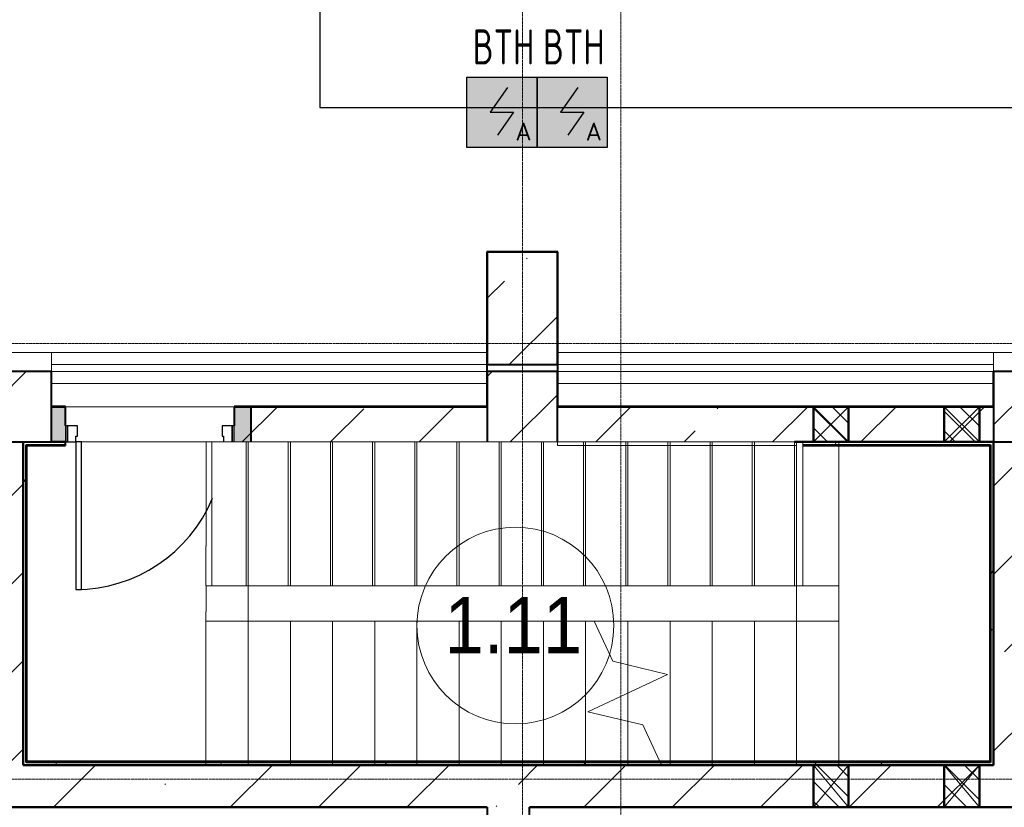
# Model space of a CAD drawing. Header units: millimetres. Extents: x -135639 to 224623, y -383017 to -59102.
# Tile 133 of 256: x 106619 to 113622, y -331916 to -326312. Entities that reach past the tile are written whole.
import ezdxf
from ezdxf.enums import TextEntityAlignment as Align

# ---------------------------------------------------------------- set-up
doc = ezdxf.new("R2010")
doc.units = ezdxf.units.MM
for name, pattern in [('CONTINOUS', [0]), ('Линия сетки', [25, 20, -2.5, 0, -2.5]), ('Сверху', [3.96875, 2.38125, -1.5875]), ('Сверху_2_', [4.5, 3, -1.5]), ('Штрих_3_1_5_', [4.5, 3, -1.5])]:
    doc.linetypes.add(name, pattern=pattern)
for name, color, linetype, lineweight in [('A-000-M_MASS', 7, 'Continuous', 18), ('A-010-A_ROOM', 7, 'Continuous', 20), ('A-200-M_WALL', 7, 'Continuous', 18), ('A-200-M_WALL_EXT', 7, 'Continuous', 18), ('A-200-M_WALL_INT', 7, 'Continuous', 18), ('A-200-M_WALL_PAT', 7, 'Continuous', 40), ('A-242-M_STAIR', 7, 'Continuous', 18), ('A-242-MB_STAIR', 7, 'Сверху_2_', 18), ('A-314-M_WINDOW', 7, 'Continuous', 18), ('A-325-M_DOOR', 7, 'Continuous', 18), ('A-325-M_DOOR__FRAME', 7, 'Continuous', 30), ('A-325-M_DOOR_OPENING', 7, 'Continuous', 18), ('A-325-M_DOOR_PANEL', 7, 'Continuous', 30), ('S-280-M_COLUMN', 7, 'Continuous', 18), ('Z-030-M_GRID', 7, 'Continuous', 9), ('Z-060-M_DETAIL', 7, 'Continuous', 18), ('ПС', 7, 'Continuous', 40), ('СС-011-ПОЖ-СИГНАЛИЗАЦИЯ', 1, 'Continuous', 30)]:
    doc.layers.add(name, color=color, linetype=linetype, lineweight=lineweight)
doc.styles.add('1111', font='isocpeur.ttf')
doc.styles.add('Arial_2', font='arial.ttf', dxfattribs={"width": 0.9, "height": 400})
pattern_1 = [(0, (0, 0), (812.8, 203.2), [67.056, -542.544, 67.056, -542.544, -3251.2]), (0, (0, 0), (812.8, 203.2), [-1219.2, 67.056, -1152.144, 67.056, -542.544, -1422.4]), (0, (0, 0), (812.8, 203.2), [-3048, 67.056, -339.344, 67.056, -948.944]), (120, (304.8, 101.6), (-582.37636, 602.30545), [67.056, -542.544, 67.056, -542.544, -3251.2]), (120, (304.8, 101.6), (-582.37636, 602.30545), [-1219.2, 67.056, -1152.144, 67.056, -542.544, -1422.4]), (120, (304.8, 101.6), (-582.37636, 602.30545), [-3048, 67.056, -339.344, 67.056, -948.944]), (240, (406.4, 508), (-230.42364, -805.50545), [67.056, -542.544, 67.056, -542.544, -3251.2]), (240, (406.4, 508), (-230.42364, -805.50545), [-1219.2, 67.056, -1152.144, 67.056, -542.544, -1422.4]), (240, (406.4, 508), (-230.42364, -805.50545), [-3048, 67.056, -339.344, 67.056, -948.944])]
pattern_2 = [(45, (0, 0), (-628.618, 628.618), []), (45, (628.6, 0), (-628.618, 628.618), [1111.25, -222.25, 6.706, -215.544])]

# ---------------------------------------------------------------- blocks, each defined once
blk = doc.blocks.new('101_Дверь_Однопольная - _ПЧ_Мет_1000х2000_ЛК_EIS60_Л-3419478-B2_-11_400_')
at = {"layer": 'A-325-M_DOOR', "color": 253, "lineweight": 30, "true_color": 0xaaaaaa}
for p, q in [((-600, 125), (-600, 10)), ((-585, 10), (-585, 125)), ((600, 125), (585, 125)), ((585, 125), (585, 10)), ((600, 10), (600, 125)), ((-600, 10), (-585, 10)), ((585, 10), (600, 10))]:
    blk.add_line(p, q, dxfattribs=at)
at = {"layer": 'A-325-M_DOOR__FRAME', "color": 253, "true_color": 0xaaaaaa}
for p, q in [((-585, 125), (-585, 10)), ((-525, 85), (-525, 125)), ((-515, 85), (-525, 85)), ((-515, 10), (-515, 85)), ((525, 85), (515, 85)), ((515, 85), (515, 10)), ((585, 125), (525, 125)), ((525, 125), (525, 85)), ((585, 10), (585, 125)), ((-585, 10), (-515, 10)), ((515, 10), (585, 10))]:
    blk.add_line(p, q, dxfattribs=at)
at = {"layer": 'A-325-M_DOOR_PANEL', "color": 253, "true_color": 0xaaaaaa}
for p, q in [((525, 1175), (485, 1175)), ((485, 1175), (485, 125)), ((525, 125), (525, 1175)), ((485, 125), (525, 125))]:
    blk.add_line(p, q, dxfattribs=at)
blk.add_arc((525, 125), 1050, 90, 157.52174, dxfattribs=at)
blk = doc.blocks.new('CP_ДШ_Hanytex_TopJoint 24C_Половина - CP_ДШ_Hanytex_TopJoint 24C_Половина-3657771-B2_-11_400_')
at = {"layer": 'A-000-M_MASS', "color": 253, "true_color": 0xaaaaaa}
for p, q in [((0, -25), (0, 110)), ((500, 110), (0, 110)), ((500, 110), (500, -25))]:
    blk.add_line(p, q, dxfattribs=at)
blk = doc.blocks.new('CP_ДШ_Hanytex_TopJoint 24C - CP_ДШ_Hanytex_TopJoint 24C-V104-B2_-11_400_')
at = {"layer": 'A-000-M_MASS', "color": 253, "true_color": 0xaaaaaa}
for p, q in [((3100, 110), (0, 110)), ((3100, 25), (0, 25)), ((0, 25), (0, -25)), ((0, -25), (0, 25)), ((3100, -25), (3100, 25)), ((3100, 25), (3100, -110)), ((0, -25), (3100, -25)), ((3100, -110), (0, -110))]:
    blk.add_line(p, q, dxfattribs=at)
blk = doc.blocks.new('CP_ДШ_Hanytex_TopJoint 24C - CP_ДШ_Hanytex_TopJoint 24C-V105-B2_-11_400_')
at = {"layer": 'A-000-M_MASS', "color": 253, "true_color": 0xaaaaaa}
for p, q in [((3100, 110), (0, 110)), ((3100, 25), (0, 25)), ((0, 25), (0, -25)), ((0, -110), (0, 25)), ((3100, -25), (3100, 25)), ((3100, 25), (3100, -25)), ((0, -25), (3100, -25)), ((3100, -110), (0, -110))]:
    blk.add_line(p, q, dxfattribs=at)
blk = doc.blocks.new('135_SLK_GD_AR_rvt-1-B2_-11_400_')
at = {"layer": 'A-200-M_WALL_PAT', "lineweight": 18, "true_color": 0xcbcbcb}
h = blk.add_hatch(color=9, dxfattribs=at)
h.paths.add_polyline_path([(116820, 32400), (116820, 32650), (116700, 32650), (116700, 32400), (116785, 32400)])
h.paths.add_polyline_path([(115500, 32400), (115500, 32650), (115400, 32650), (115400, 32400)])
at = {"layer": 'A-200-M_WALL_PAT', "lineweight": 9, "true_color": 0xaaaaaa}
h = blk.add_hatch(dxfattribs=at)
h.set_pattern_fill('FP_4', color=253, style=0, pattern_type=2)
h.set_pattern_definition(pattern_1)
h.paths.add_polyline_path([(122043.1, 32380), (122079.9, 32380), (122079.9, 32400), (120745, 32400), (120745, 32380), (121349.8, 32380)])
h.paths.add_polyline_path([(115200, 32380), (115500, 32380), (115500, 32400), (115200, 32400)])
h = blk.add_hatch(dxfattribs=at)
h.set_pattern_fill('FP_4', color=253, style=0, pattern_type=2)
h.set_pattern_definition(pattern_1)
h.paths.add_polyline_path([(115220, 30100), (115220, 32380), (115200, 32380), (115200, 30100)])
h = blk.add_hatch(dxfattribs=at)
h.set_pattern_fill('FP_4', color=253, style=0, pattern_type=2)
h.set_pattern_definition(pattern_1)
h.paths.add_polyline_path([(122079.9, 30100), (122099.9, 30100), (122099.9, 32400), (122079.9, 32400), (122079.9, 30120)])
h = blk.add_hatch(dxfattribs=at)
h.set_pattern_fill('FP_4', color=253, style=0, pattern_type=2)
h.set_pattern_definition(pattern_1)
h.paths.add_polyline_path([(121750, 30100), (122079.9, 30100), (122079.9, 30120), (115220, 30120), (115220, 30100), (121349.8, 30100)])
at = {"layer": 'A-200-M_WALL', "color": 253, "lineweight": 40, "true_color": 0xaaaaaa}
for p, q in [((115500, 32650), (115400, 32650)), ((115400, 32650), (115500, 32650)), ((115500, 32515), (115500, 32650)), ((116700, 32650), (116700, 32515)), ((116820, 32650), (116700, 32650)), ((116700, 32650), (116820, 32650)), ((116820, 32400), (116820, 32650)), ((115220, 32380), (115500, 32380)), ((115220, 32375), (115220, 32380)), ((115220, 30120), (115220, 32375)), ((115400, 32400), (115500, 32400)), ((115500, 32400), (115400, 32400)), ((120745, 32380), (122074.9, 32380)), ((122074.9, 32380), (122079.9, 32380)), ((122079.9, 32380), (122079.9, 30120)), ((115225, 30120), (115220, 30120)), ((122074.9, 30120), (115225, 30120)), ((122079.9, 30120), (122074.9, 30120))]:
    blk.add_line(p, q, dxfattribs=at)
at = {"layer": 'A-200-M_WALL_INT', "color": 253, "lineweight": 40, "true_color": 0xaaaaaa}
for p, q in [((119002, 33752), (118498, 33752)), ((118498, 33752), (118498, 33750)), ((118498, 33750), (118498, 32652)), ((119002, 33750), (119002, 33752)), ((119002, 32652), (119002, 33750)), ((118500, 32900), (118500, 32950)), ((119000, 32950), (119000, 32900)), ((115402, 32902), (114898, 32902)), ((115402, 32900), (115402, 32902)), ((115402, 32652), (115402, 32900)), ((122100, 32902), (122098, 32902)), ((122098, 32902), (122098, 32652)), ((122602, 32902), (122100, 32902)), ((115500, 32652), (115402, 32652)), ((115500, 32650), (115500, 32652)), ((118498, 32652), (116700, 32652)), ((116700, 32652), (116700, 32650)), ((116820, 32650), (118498, 32650)), ((118498, 32650), (118500, 32650)), ((119000, 32650), (119002, 32650)), ((122098, 32652), (119002, 32652)), ((119002, 32650), (120820, 32650)), ((120820, 32650), (121070, 32650)), ((121070, 32650), (121750, 32650)), ((121750, 32650), (122000, 32650)), ((122000, 32650), (122100, 32650)), ((115200, 32400), (115200, 32380)), ((115200, 32380), (115200, 32375)), ((115200, 32375), (115200, 30100)), ((115225, 32375), (115500, 32375)), ((115225, 30125), (115225, 32375)), ((115500, 32375), (115500, 32400)), ((120745, 32400), (120685, 32400)), ((120820, 32400), (120745, 32400)), ((120745, 32375), (122074.9, 32375)), ((121070, 32400), (120820, 32400)), ((121750, 32400), (121070, 32400)), ((122000, 32400), (121750, 32400)), ((122074.9, 32400), (122000, 32400)), ((122079.9, 32400), (122074.9, 32400)), ((122074.9, 32375), (122074.9, 30125)), ((122099.9, 32400), (122079.9, 32400)), ((122099.9, 30100), (122099.9, 32400)), ((122074.9, 30125), (115225, 30125)), ((115200, 30100), (115220, 30100)), ((115220, 30100), (115225, 30100)), ((115225, 30100), (120820, 30100)), ((120820, 30100), (121070, 30100)), ((121070, 30100), (121750, 30100)), ((121750, 30100), (122000, 30100)), ((122000, 30100), (122074.9, 30100)), ((122074.9, 30100), (122079.9, 30100)), ((122079.9, 30100), (122099.9, 30100)), ((118500, 29800), (114900, 29800)), ((118500, 29798), (118500, 29800)), ((120820, 29800), (118800, 29800)), ((118800, 29800), (118800, 29798)), ((121070, 29800), (120820, 29800)), ((121750, 29800), (121070, 29800)), ((122000, 29800), (121750, 29800)), ((122635, 29800), (122000, 29800))]:
    blk.add_line(p, q, dxfattribs=at)
at = {"layer": 'A-242-M_STAIR', "color": 253, "true_color": 0xaaaaaa}
for p, q in [((117699.9, 31125.2), (117699.9, 30125)), ((117699.9, 31125.2), (117999.9, 31125.2)), ((117999.9, 31125.2), (118299.9, 31125.2)), ((117999.9, 31125.2), (117999.9, 30125)), ((118299.9, 31125.2), (118599.9, 31125.2)), ((118299.9, 31125.2), (118299.9, 30125)), ((118599.9, 31125.2), (118899.9, 31125.2)), ((118599.9, 31125.2), (118599.9, 30125)), ((118899.9, 31125.2), (119199.9, 31125.1)), ((118899.9, 31125.2), (118899.9, 30125)), ((119199.9, 31125.1), (119261, 31125.1)), ((119199.9, 31125.1), (119199.9, 30125)), ((119499.9, 30813.5), (119499.9, 30612.6)), ((119499.9, 30411.7), (119499.9, 30125))]:
    blk.add_line(p, q, dxfattribs=at)
at = {"layer": 'A-242-M_STAIR', "color": 253, "linetype": 'Штрих_3_1_5_', "true_color": 0xaaaaaa}
for p, q in [((117699.9, 31125.2), (117699.9, 30125)), ((117999.9, 31125.2), (117999.9, 30125)), ((118299.9, 31125.2), (118299.9, 30125)), ((118599.9, 31125.2), (118599.9, 30125)), ((118899.9, 31125.2), (118899.9, 30125)), ((119199.9, 31125.1), (119199.9, 30125)), ((119499.9, 30813.5), (119499.9, 30612.6)), ((119499.9, 30411.7), (119499.9, 30125))]:
    blk.add_line(p, q, dxfattribs=at)
at = {"layer": 'A-242-MB_STAIR', "color": 253, "linetype": 'Сверху', "true_color": 0xaaaaaa}
for p, q in [((119000, 32900.1), (119000, 32375)), ((122100, 32900), (119000, 32900.1)), ((122099.9, 30100), (122100, 32900)), ((115200, 32400.4), (115199.9, 30100.3)), ((115200, 32400.3), (115199.9, 30100.3)), ((116500, 32400.3), (115200, 32400.4)), ((116800, 32400.3), (115200, 32400.3)), ((116499.9, 31375.3), (116500, 32400.3)), ((116499.9, 31375.3), (116500, 32400.3)), ((121000, 32400), (116500, 32400.3)), ((116799.9, 31375.3), (116800, 32400.3)), ((116799.9, 31375.3), (116800, 32400.3)), ((116799.9, 31375.3), (116800, 32400.3)), ((116799.9, 31375.3), (116800, 32400.3)), ((120700, 32400.1), (116800, 32400.3)), ((117099.9, 31375.2), (117100, 32400.2)), ((117099.9, 31375.2), (117100, 32400.2)), ((117099.9, 31375.2), (117100, 32400.2)), ((117099.9, 31375.2), (117100, 32400.2)), ((117399.9, 31375.2), (117400, 32400.2)), ((117399.9, 31375.2), (117400, 32400.2)), ((117399.9, 31375.2), (117400, 32400.2)), ((117399.9, 31375.2), (117400, 32400.2)), ((117699.9, 31375.2), (117700, 32400.2)), ((117699.9, 31375.2), (117700, 32400.2)), ((117699.9, 31375.2), (117700, 32400.2)), ((117699.9, 31375.2), (117700, 32400.2)), ((117999.9, 31375.2), (118000, 32400.2)), ((117999.9, 31375.2), (118000, 32400.2)), ((117999.9, 31375.2), (118000, 32400.2)), ((117999.9, 31375.2), (118000, 32400.2)), ((118299.9, 31375.2), (118300, 32400.2)), ((118299.9, 31375.2), (118300, 32400.2)), ((118299.9, 31375.2), (118300, 32400.2)), ((118299.9, 31375.2), (118300, 32400.2)), ((118599.9, 31375.2), (118600, 32400.2)), ((118599.9, 31375.2), (118600, 32400.2)), ((118599.9, 31375.2), (118600, 32400.2)), ((118599.9, 31375.2), (118600, 32400.2)), ((118899.9, 31375.2), (118900, 32400.2)), ((118899.9, 31375.2), (118900, 32400.2)), ((118899.9, 31375.2), (118900, 32400.2)), ((118899.9, 31375.2), (118900, 32400.2)), ((119000, 32375), (120700, 32375)), ((119199.9, 31375.1), (119200, 32400.1)), ((119199.9, 31375.1), (119200, 32400.1)), ((119199.9, 31375.1), (119200, 32400.1)), ((119199.9, 31375.1), (119200, 32400.1)), ((119499.9, 31375.1), (119500, 32400.1)), ((119499.9, 31375.1), (119500, 32400.1)), ((119499.9, 31375.1), (119500, 32400.1)), ((119499.9, 31375.1), (119500, 32400.1)), ((119799.9, 31375.1), (119800, 32400.1)), ((119799.9, 31375.1), (119800, 32400.1)), ((119799.9, 31375.1), (119800, 32400.1)), ((119799.9, 31375.1), (119800, 32400.1)), ((120099.9, 31375.1), (120100, 32400.1)), ((120099.9, 31375.1), (120100, 32400.1)), ((120099.9, 31375.1), (120100, 32400.1)), ((120099.9, 31375.1), (120100, 32400.1)), ((120399.9, 31375.1), (120400, 32400.1)), ((120399.9, 31375.1), (120400, 32400.1)), ((120399.9, 31375.1), (120400, 32400.1)), ((120399.9, 31375.1), (120400, 32400.1)), ((120699.9, 31375.1), (120700, 32400.1)), ((120699.9, 31375.1), (120700, 32400.1)), ((120699.9, 31375.1), (120700, 32400.1)), ((120699.9, 31375.1), (120700, 32400.1)), ((120700, 32375), (120699.9, 31125.1)), ((122100, 32400), (120700, 32400)), ((120999.9, 31375), (121000, 32400)), ((120999.9, 31375), (121000, 32400)), ((122100, 32400), (121000, 32400.1)), ((122099.9, 30100), (122100, 32400)), ((122099.9, 30100), (122100, 32400)), ((116499.9, 31125.2), (116500, 31375.3)), ((120999.9, 31375), (116499.9, 31375.3)), ((116799.9, 31125.3), (116800, 31375.3)), ((120699.9, 31375.1), (116799.9, 31375.3)), ((120700, 31375), (120699.9, 31125)), ((120999.9, 31375.1), (120999.9, 31125)), ((116499.9, 31125.3), (116499.9, 30100.3)), ((116499.9, 31125.3), (120699.9, 31125.1)), ((116499.9, 31125.3), (116499.9, 30100.3)), ((116799.9, 31125.3), (116799.9, 30100.3)), ((116799.9, 31125.3), (120999.9, 31125)), ((116799.9, 31125.3), (116799.9, 30100.3)), ((116799.9, 31125.3), (116799.9, 30100.3)), ((116799.9, 31125.3), (116799.9, 30100.3)), ((117099.9, 31125.2), (117099.9, 30100.2)), ((117099.9, 31125.2), (117099.9, 30100.2)), ((117099.9, 31125.2), (117099.9, 30100.2)), ((117099.9, 31125.2), (117099.9, 30100.2)), ((117399.9, 31125.2), (117399.9, 30100.2)), ((117399.9, 31125.2), (117399.9, 30100.2)), ((117399.9, 31125.2), (117399.9, 30100.2)), ((117399.9, 31125.2), (117399.9, 30100.2)), ((117699.9, 31125.2), (117699.9, 30100.2)), ((117699.9, 31125.2), (117699.9, 30100.2)), ((117699.9, 31125.2), (117699.9, 30100.2)), ((117699.9, 31125.2), (117699.9, 30100.2)), ((117999.9, 31125.2), (117999.9, 30100.2)), ((117999.9, 31125.2), (117999.9, 30100.2)), ((117999.9, 31125.2), (117999.9, 30100.2)), ((117999.9, 31125.2), (117999.9, 30100.2)), ((118299.9, 31125.2), (118299.9, 30100.2)), ((118299.9, 31125.2), (118299.9, 30100.2)), ((118299.9, 31125.2), (118299.9, 30100.2)), ((118299.9, 31125.2), (118299.9, 30100.2)), ((118599.9, 31125.2), (118599.9, 30100.2)), ((118599.9, 31125.2), (118599.9, 30100.2)), ((118599.9, 31125.2), (118599.9, 30100.2)), ((118599.9, 31125.2), (118599.9, 30100.2)), ((118899.9, 31125.2), (118899.9, 30100.2)), ((118899.9, 31125.2), (118899.9, 30100.2)), ((118899.9, 31125.2), (118899.9, 30100.2)), ((118899.9, 31125.2), (118899.9, 30100.2)), ((119199.9, 31125.1), (119199.9, 30100.1)), ((119199.9, 31125.1), (119199.9, 30100.1)), ((119199.9, 31125.1), (119199.9, 30100.1)), ((119199.9, 31125.1), (119199.9, 30100.1)), ((119261, 31125.1), (120699.9, 31125.1)), ((119499.9, 31125.1), (119499.9, 30100.1)), ((119499.9, 31125.1), (119499.9, 30100.1)), ((119499.9, 31125.1), (119499.9, 30813.5)), ((119499.9, 31125.1), (119499.9, 30100.1)), ((119499.9, 31125.1), (119499.9, 30100.1)), ((119499.9, 31125.1), (119499.9, 30813.5)), ((119799.9, 31125.1), (119799.9, 30100.1)), ((119799.9, 31125.1), (119799.9, 30100.1)), ((119799.9, 31125.1), (119799.9, 30100.1)), ((119799.9, 31125.1), (119799.9, 30100.1)), ((119799.9, 31125.1), (119799.9, 30100.1)), ((119799.9, 31125.1), (119799.9, 30100.1)), ((120099.9, 31125.1), (120099.9, 30100.1)), ((120099.9, 31125.1), (120099.9, 30100.1)), ((120099.9, 31125.1), (120099.9, 30100.1)), ((120099.9, 31125.1), (120099.9, 30100.1)), ((120099.9, 31125.1), (120099.9, 30100.1)), ((120099.9, 31125.1), (120099.9, 30100.1)), ((120399.9, 31125.1), (120399.9, 30100.1)), ((120399.9, 31125.1), (120399.9, 30100.1)), ((120399.9, 31125.1), (120399.9, 30100.1)), ((120399.9, 31125.1), (120399.9, 30100.1)), ((120399.9, 31125.1), (120399.9, 30100.1)), ((120399.9, 31125.1), (120399.9, 30100.1)), ((120699.9, 31125.1), (120699.9, 30100.1)), ((120699.9, 31125.1), (120699.9, 30100.1)), ((120699.9, 31125.1), (120699.9, 30100.1)), ((120699.9, 31125.1), (120699.9, 30100.1)), ((120699.9, 31125.1), (120699.9, 30100.1)), ((120699.9, 31125.1), (120699.9, 30100.1)), ((120999.9, 31125), (120999.9, 30100)), ((120999.9, 31125), (120999.9, 30100)), ((119499.9, 30612.6), (119499.9, 30411.7)), ((119499.9, 30612.6), (119499.9, 30411.7)), ((115199.9, 30100.3), (116499.9, 30100.2)), ((115199.9, 30100.3), (116799.9, 30100.3)), ((116499.9, 30100.3), (120699.9, 30100.1)), ((116799.9, 30100.3), (120999.9, 30100)), ((119799.9, 30100.1), (120699.9, 30100.1)), ((120699.9, 30100.1), (122099.9, 30100)), ((120699.9, 30100), (122099.9, 30100)), ((120999.9, 30100), (122099.9, 30100))]:
    blk.add_line(p, q, dxfattribs=at)
at = {"layer": 'A-242-MB_STAIR', "color": 253, "linetype": 'Continuous', "true_color": 0xaaaaaa}
for p, q in [((119394.3, 30839.2), (119261, 31125.1)), ((119783.1, 30744.7), (119394.3, 30839.2)), ((119216.7, 30480.6), (119783.1, 30744.7)), ((119605.5, 30386), (119216.7, 30480.6)), ((119738.9, 30100.1), (119605.5, 30386))]:
    blk.add_line(p, q, dxfattribs=at)
at = {"layer": 'A-000-M_MASS', "color": 253, "lineweight": 18, "true_color": 0xaaaaaa}
for p in [(114900, 32925), (122100, 32925)]:
    blk.add_blockref('CP_ДШ_Hanytex_TopJoint 24C_Половина - CP_ДШ_Hanytex_TopJoint 24C_Половина-3657771-B2_-11_400_', p, dxfattribs=at)
at = {"layer": 'A-000-M_MASS', "color": 253, "lineweight": 18, "true_color": 0xaaaaaa, "rotation": 180}
for name, p in [('CP_ДШ_Hanytex_TopJoint 24C - CP_ДШ_Hanytex_TopJoint 24C-V104-B2_-11_400_', (118500, 32925)), ('CP_ДШ_Hanytex_TopJoint 24C - CP_ДШ_Hanytex_TopJoint 24C-V105-B2_-11_400_', (122100, 32925))]:
    blk.add_blockref(name, p, dxfattribs=at)
at = {"layer": 'A-325-M_DOOR', "color": 253, "lineweight": 18, "true_color": 0xaaaaaa, "rotation": 180}
blk.add_blockref('101_Дверь_Однопольная - _ПЧ_Мет_1000х2000_ЛК_EIS60_Л-3419478-B2_-11_400_', (116100, 32525), dxfattribs=at)
blk = doc.blocks.new('Бетон-Прямоугольная-Колонна - CLM_Подземные этажи_В40-500х800-V242-B2_-11_400_')
at = {"layer": 'S-280-M_COLUMN', "lineweight": 9, "true_color": 0xaaaaaa}
h = blk.add_hatch(dxfattribs=at)
h.set_pattern_fill('FP_119', color=253, style=0, pattern_type=2)
h.set_pattern_definition([(45, (-118750, -33350), (-628.618, 628.618), []), (45, (-118121.4, -33350), (-628.618, 628.618), [1111.25, -222.25, 6.706, -215.544])])
h.paths.add_polyline_path([(-250, -400), (250, -400), (250, 400), (-250, 400)])
at = {"layer": 'S-280-M_COLUMN', "color": 253, "lineweight": 40, "true_color": 0xaaaaaa}
for p, q in [((250, 400), (-250, 400)), ((-250, 400), (-250, -400)), ((250, -400), (250, 400)), ((-250, -400), (250, -400))]:
    blk.add_line(p, q, dxfattribs=at)
blk = doc.blocks.new('135_SLK_GD_KR_rvt-1-B2_-11_400_')
at = {"layer": 'S-280-M_COLUMN', "color": 253, "lineweight": 18, "true_color": 0xaaaaaa}
blk.add_blockref('Бетон-Прямоугольная-Колонна - CLM_Подземные этажи_В40-500х800-V242-B2_-11_400_', (118750, 33350), dxfattribs=at)
blk = doc.blocks.new('Бетон-Прямоугольная-Колонна - CLM_Подземные этажи_В50-500х500-V328-B2_-11_400_')
at = {"layer": 'S-280-M_COLUMN', "lineweight": 9, "true_color": 0xaaaaaa}
h = blk.add_hatch(dxfattribs=at)
h.set_pattern_fill('FP_210', color=253, style=0, pattern_type=2)
h.set_pattern_definition([(45, (-115150, -32650), (-628.618, 628.618), []), (45, (-114521.4, -32650), (-628.618, 628.618), [1111.25, -222.25, 6.706, -215.544])])
h.paths.add_polyline_path([(250, -250), (250, 250), (-250, 250), (-250, -250), (-39.6, -250)])
at = {"layer": 'S-280-M_COLUMN', "color": 253, "lineweight": 40, "true_color": 0xaaaaaa}
for p, q in [((250, 250), (-250, 250)), ((-250, 250), (-250, -250)), ((250, -250), (250, 250)), ((-250, -250), (250, -250))]:
    blk.add_line(p, q, dxfattribs=at)
blk = doc.blocks.new('Бетон-Прямоугольная-Колонна - CLM_Подземные этажи_В50-500х500-V329-B2_-11_400_')
at = {"layer": 'S-280-M_COLUMN', "lineweight": 9, "true_color": 0xaaaaaa}
h = blk.add_hatch(dxfattribs=at)
h.set_pattern_fill('FP_211', color=253, style=0, pattern_type=2)
h.set_pattern_definition([(45, (-118750, -32650), (-628.618, 628.618), []), (45, (-118121.4, -32650), (-628.618, 628.618), [1111.25, -222.25, 6.706, -215.544])])
h.paths.add_polyline_path([(135, -250), (250, -250), (250, 250), (-250, 250), (-250, -250), (-165, -250)])
at = {"layer": 'S-280-M_COLUMN', "color": 253, "lineweight": 40, "true_color": 0xaaaaaa}
for p, q in [((250, 250), (-250, 250)), ((-250, 250), (-250, -250)), ((250, -250), (250, 250))]:
    blk.add_line(p, q, dxfattribs=at)
blk = doc.blocks.new('Бетон-Прямоугольная-Колонна - CLM_Подземные этажи_В50-500х500-V330-B2_-11_400_')
at = {"layer": 'S-280-M_COLUMN', "lineweight": 9, "true_color": 0xaaaaaa}
h = blk.add_hatch(dxfattribs=at)
h.set_pattern_fill('FP_212', color=253, style=0, pattern_type=2)
h.set_pattern_definition([(45, (-122350, -32650), (-628.618, 628.618), []), (45, (-121721.4, -32650), (-628.618, 628.618), [1111.25, -222.25, 6.706, -215.544])])
h.paths.add_polyline_path([(250, -250), (250, 250), (-250, 250), (-250, -250)])
at = {"layer": 'S-280-M_COLUMN', "color": 253, "lineweight": 40, "true_color": 0xaaaaaa}
for p, q in [((250, 250), (-250, 250)), ((-250, 250), (-250, -250)), ((250, -250), (250, 250)), ((-250, -250), (250, -250))]:
    blk.add_line(p, q, dxfattribs=at)
blk = doc.blocks.new('ADSK_Дверь_Проем_Тип - 1200x2300_h_-1232673-B2_-11_400_')
at = {"layer": 'A-325-M_DOOR_OPENING', "color": 253, "true_color": 0xaaaaaa}
for p, q in [((-600, 125), (600, 125)), ((-600, -125), (442.5, -125))]:
    blk.add_line(p, q, dxfattribs=at)
blk = doc.blocks.new('231_Отверстие прямоуг _Окно_Стена_ - Ниша под балку-1219224-B2_-11_400_')
at = {"layer": 'Z-060-M_DETAIL', "lineweight": 9, "true_color": 0xaaaaaa}
h = blk.add_hatch(dxfattribs=at)
h.set_pattern_fill('FP_243', color=253, style=0, pattern_type=2)
h.set_pattern_definition([(315, (122000, 32525), (70.71068, 70.71068), [])])
h.paths.add_polyline_path([(250, 125), (0, 125), (0, -125), (250, -125)])
at = {"layer": 'Z-060-M_DETAIL', "color": 253, "lineweight": 50, "true_color": 0xaaaaaa}
for p, q in [((0, -125), (0, 125)), ((0, 125), (250, 125)), ((250, 125), (250, -125)), ((250, -125), (0, -125))]:
    blk.add_line(p, q, dxfattribs=at)
at = {"layer": 'Z-060-M_DETAIL', "color": 253, "true_color": 0xaaaaaa}
for p, q in [((0, 125), (0, -125)), ((250, 125), (0, 125)), ((250, 125), (0, -125)), ((0, 125), (250, -125)), ((250, 125), (0, 125)), ((0, 125), (0, -125)), ((250, 125), (250, -125)), ((250, -125), (250, 125)), ((0, -125), (250, -125)), ((0, -125), (250, -125))]:
    blk.add_line(p, q, dxfattribs=at)
at = {"layer": 'Z-060-M_DETAIL', "color": 253, "lineweight": 9, "true_color": 0xaaaaaa}
for p, q in [((183.3, 125), (0, 125)), ((250, 125), (183.3, 125)), ((0, -125), (66.7, -125)), ((66.7, -125), (250, -125))]:
    blk.add_line(p, q, dxfattribs=at)
blk = doc.blocks.new('231_Отверстие прямоуг _Окно_Стена_ - Ниша под балку-V355-B2_-11_400_')
at = {"layer": 'Z-060-M_DETAIL', "lineweight": 9, "true_color": 0xaaaaaa}
h = blk.add_hatch(dxfattribs=at)
h.set_pattern_fill('FP_244', color=253, style=0, pattern_type=2)
h.set_pattern_definition([(315, (121070, 32525), (70.71068, 70.71068), [])])
h.paths.add_polyline_path([(250, 125), (0, 125), (0, -125), (250, -125)])
at = {"layer": 'Z-060-M_DETAIL', "color": 253, "lineweight": 50, "true_color": 0xaaaaaa}
for p, q in [((0, -125), (0, 125)), ((0, 125), (250, 125)), ((250, 125), (250, -125)), ((250, -125), (0, -125))]:
    blk.add_line(p, q, dxfattribs=at)
at = {"layer": 'Z-060-M_DETAIL', "color": 253, "true_color": 0xaaaaaa}
for p, q in [((0, 125), (0, -125)), ((250, 125), (0, 125)), ((250, 125), (0, -125)), ((0, 125), (250, -125)), ((250, 125), (0, 125)), ((0, 125), (0, -125)), ((250, 125), (250, -125)), ((250, -125), (250, 125)), ((0, -125), (250, -125)), ((0, -125), (250, -125))]:
    blk.add_line(p, q, dxfattribs=at)
at = {"layer": 'Z-060-M_DETAIL', "color": 253, "lineweight": 9, "true_color": 0xaaaaaa}
for p, q in [((183.3, 125), (0, 125)), ((250, 125), (183.3, 125)), ((0, -125), (66.7, -125)), ((66.7, -125), (250, -125))]:
    blk.add_line(p, q, dxfattribs=at)
blk = doc.blocks.new('231_Отверстие прямоуг _Окно_Стена_ - Ниша под балку-1219334-B2_-11_400_')
at = {"layer": 'Z-060-M_DETAIL', "lineweight": 9, "true_color": 0xaaaaaa}
h = blk.add_hatch(dxfattribs=at)
h.set_pattern_fill('FP_245', color=253, style=0, pattern_type=2)
h.set_pattern_definition([(315, (122000, 29950), (70.71068, 70.71068), [])])
h.paths.add_polyline_path([(250, 150), (0, 150), (0, -150), (250, -150)])
at = {"layer": 'Z-060-M_DETAIL', "color": 253, "lineweight": 50, "true_color": 0xaaaaaa}
for p, q in [((0, -150), (0, 150)), ((0, 150), (250, 150)), ((250, 150), (250, -150)), ((250, -150), (0, -150))]:
    blk.add_line(p, q, dxfattribs=at)
at = {"layer": 'Z-060-M_DETAIL', "color": 253, "true_color": 0xaaaaaa}
for p, q in [((0, 150), (0, -150)), ((250, 150), (0, 150)), ((250, 150), (0, -150)), ((0, 150), (250, -150)), ((250, 150), (0, 150)), ((0, 150), (0, -150)), ((250, 150), (250, -150)), ((250, -150), (250, 150)), ((0, -150), (250, -150)), ((0, -150), (250, -150))]:
    blk.add_line(p, q, dxfattribs=at)
at = {"layer": 'Z-060-M_DETAIL', "color": 253, "lineweight": 9, "true_color": 0xaaaaaa}
for p, q in [((183.3, 150), (0, 150)), ((250, 150), (183.3, 150)), ((0, -150), (66.7, -150)), ((66.7, -150), (250, -150))]:
    blk.add_line(p, q, dxfattribs=at)
blk = doc.blocks.new('231_Отверстие прямоуг _Окно_Стена_ - Ниша под балку-V356-B2_-11_400_')
at = {"layer": 'Z-060-M_DETAIL', "lineweight": 9, "true_color": 0xaaaaaa}
h = blk.add_hatch(dxfattribs=at)
h.set_pattern_fill('FP_246', color=253, style=0, pattern_type=2)
h.set_pattern_definition([(315, (121070, 29950), (70.71068, 70.71068), [])])
h.paths.add_polyline_path([(250, 150), (0, 150), (0, -150), (250, -150)])
at = {"layer": 'Z-060-M_DETAIL', "color": 253, "lineweight": 50, "true_color": 0xaaaaaa}
for p, q in [((0, -150), (0, 150)), ((0, 150), (250, 150)), ((250, 150), (250, -150)), ((250, -150), (0, -150))]:
    blk.add_line(p, q, dxfattribs=at)
at = {"layer": 'Z-060-M_DETAIL', "color": 253, "true_color": 0xaaaaaa}
for p, q in [((0, 150), (0, -150)), ((250, 150), (0, 150)), ((250, 150), (0, -150)), ((0, 150), (250, -150)), ((250, 150), (0, 150)), ((0, 150), (0, -150)), ((250, 150), (250, -150)), ((250, -150), (250, 150)), ((0, -150), (250, -150)), ((0, -150), (250, -150))]:
    blk.add_line(p, q, dxfattribs=at)
at = {"layer": 'Z-060-M_DETAIL', "color": 253, "lineweight": 9, "true_color": 0xaaaaaa}
for p, q in [((183.3, 150), (0, 150)), ((250, 150), (183.3, 150)), ((0, -150), (66.7, -150)), ((66.7, -150), (250, -150))]:
    blk.add_line(p, q, dxfattribs=at)
blk = doc.blocks.new('135_SLK_K4_KR_rvt-1-B2_-11_400_')
at = {"layer": 'A-200-M_WALL_PAT', "lineweight": 9, "true_color": 0xaaaaaa}
h = blk.add_hatch(dxfattribs=at)
h.set_pattern_fill('FP_5', color=253, style=0, pattern_type=2)
h.set_pattern_definition(pattern_2)
h.paths.add_polyline_path([(117385, 32400), (118500, 32400), (118500, 32650), (116700, 32650), (116700, 32400), (117085, 32400)])
h.paths.add_polyline_path([(115400, 32400), (115500, 32400), (115500, 32650), (115400, 32650), (115400, 32515)])
h = blk.add_hatch(dxfattribs=at)
h.set_pattern_fill('FP_5', color=253, style=0, pattern_type=2)
h.set_pattern_definition(pattern_2)
h.paths.add_polyline_path([(119485, 32400), (122100, 32400), (122100, 32650), (119000, 32650), (119000, 32400), (119185, 32400)])
h = blk.add_hatch(dxfattribs=at)
h.set_pattern_fill('FP_5', color=253, style=0, pattern_type=2)
h.set_pattern_definition(pattern_2)
h.paths.add_polyline_path([(115200, 29800), (115200, 32400), (114900, 32400), (114900, 29800)])
h = blk.add_hatch(dxfattribs=at)
h.set_pattern_fill('FP_5', color=253, style=0, pattern_type=2)
h.set_pattern_definition(pattern_2)
h.paths.add_polyline_path([(122400, 30100), (122400, 32400), (122100, 32400), (122100, 30100)])
h = blk.add_hatch(dxfattribs=at)
h.set_pattern_fill('FP_5', color=253, style=0, pattern_type=2)
h.set_pattern_definition(pattern_2)
h.paths.add_polyline_path([(118800, 29800), (122400, 29800), (122400, 30100), (115200, 30100), (115200, 29800), (118576.7, 29800)])
h = blk.add_hatch(dxfattribs=at)
h.set_pattern_fill('FP_5', color=253, style=0, pattern_type=2)
h.set_pattern_definition(pattern_2)
h.paths.add_polyline_path([(118800, 23950), (118800, 29800), (118500, 29800), (118500, 23950), (118576.7, 23950)])
at = {"layer": 'A-000-M_MASS', "color": 253, "true_color": 0xaaaaaa}
for p, q in [((116542.5, 31375), (116542.5, 32400)), ((116542.5, 32400), (116785, 32400)), ((116785, 32400), (117085, 32400)), ((116785, 31375), (116785, 32400)), ((117085, 32400), (117385, 32400)), ((117085, 32400), (117085, 31375)), ((117385, 32400), (117685, 32400)), ((117385, 31375), (117385, 32400)), ((117985, 32400), (117685, 32400)), ((117685, 31375), (117685, 32400)), ((117985, 31375), (117985, 32400)), ((118285, 32400), (117985, 32400)), ((118285, 31375), (118285, 32400)), ((118585, 32400), (118285, 32400)), ((118585, 31375), (118585, 32400)), ((118885, 32400), (118585, 32400)), ((118885, 31375), (118885, 32400)), ((119185, 32400), (118885, 32400)), ((119185, 31375), (119185, 32400)), ((119485, 32400), (119185, 32400)), ((119485, 31375), (119485, 32400)), ((119785, 32400), (119485, 32400)), ((119785, 31375), (119785, 32400)), ((120085, 32400), (119785, 32400)), ((120085, 31375), (120085, 32400)), ((120385, 32400), (120085, 32400)), ((120385, 31375), (120385, 32400)), ((120685, 32400), (120385, 32400)), ((120685, 31375), (120685, 32400)), ((120685, 32400), (120745, 32400)), ((120745, 32400), (120745, 31375)), ((116785, 31375), (116542.5, 31375)), ((117085, 31375), (116785, 31375)), ((117385, 31375), (117085, 31375)), ((117685, 31375), (117385, 31375)), ((117985, 31375), (117685, 31375)), ((118285, 31375), (117985, 31375)), ((118585, 31375), (118285, 31375)), ((118885, 31375), (118585, 31375)), ((119185, 31375), (118885, 31375)), ((119485, 31375), (119185, 31375)), ((119785, 31375), (119485, 31375)), ((120085, 31375), (119785, 31375)), ((120385, 31375), (120085, 31375)), ((120385, 31375), (120685, 31375)), ((120745, 31375), (120685, 31375))]:
    blk.add_line(p, q, dxfattribs=at)
at = {"layer": 'A-200-M_WALL_EXT', "color": 253, "lineweight": 40, "true_color": 0xaaaaaa}
for p, q in [((115500, 32650), (115400, 32650)), ((115500, 32515), (115500, 32650)), ((118500, 32650), (116700, 32650)), ((116700, 32650), (116700, 32515)), ((120820, 32650), (119000, 32650)), ((121070, 32650), (120820, 32650)), ((121750, 32650), (121070, 32650)), ((122000, 32650), (121750, 32650)), ((122100, 32650), (122000, 32650)), ((115200, 30100), (115200, 32400)), ((115400, 32400), (115500, 32400)), ((120685, 32400), (120745, 32400)), ((120745, 32400), (120820, 32400)), ((120820, 32400), (121070, 32400)), ((121070, 32400), (121750, 32400)), ((121750, 32400), (122000, 32400)), ((122000, 32400), (122100, 32400)), ((122100, 32400), (122100, 30100)), ((120820, 30100), (115200, 30100)), ((121070, 30100), (120820, 30100)), ((121750, 30100), (121070, 30100)), ((122000, 30100), (121750, 30100)), ((122100, 30100), (122000, 30100)), ((114900, 29800), (115200, 29800)), ((115200, 29800), (118500, 29800)), ((118500, 29800), (118500, 23950)), ((118800, 29800), (120820, 29800)), ((118800, 23950), (118800, 29800)), ((120820, 29800), (121070, 29800)), ((121070, 29800), (121750, 29800)), ((121750, 29800), (122000, 29800)), ((122000, 29800), (122400, 29800))]:
    blk.add_line(p, q, dxfattribs=at)
at = {"layer": 'A-314-M_WINDOW', "color": 253, "lineweight": 18, "true_color": 0xaaaaaa, "rotation": 180}
for name, p in [('231_Отверстие прямоуг _Окно_Стена_ - Ниша под балку-V355-B2_-11_400_', (121070, 32525)), ('231_Отверстие прямоуг _Окно_Стена_ - Ниша под балку-1219224-B2_-11_400_', (122000, 32525)), ('231_Отверстие прямоуг _Окно_Стена_ - Ниша под балку-V356-B2_-11_400_', (121070, 29950)), ('231_Отверстие прямоуг _Окно_Стена_ - Ниша под балку-1219334-B2_-11_400_', (122000, 29950))]:
    blk.add_blockref(name, p, dxfattribs=at)
at = {"layer": 'A-325-M_DOOR', "color": 253, "lineweight": 18, "true_color": 0xaaaaaa}
blk.add_blockref('ADSK_Дверь_Проем_Тип - 1200x2300_h_-1232673-B2_-11_400_', (116100, 32525), dxfattribs=at)
at = {"layer": 'S-280-M_COLUMN', "color": 253, "lineweight": 18, "true_color": 0xaaaaaa}
for name, p in [('Бетон-Прямоугольная-Колонна - CLM_Подземные этажи_В50-500х500-V328-B2_-11_400_', (115150, 32650)), ('Бетон-Прямоугольная-Колонна - CLM_Подземные этажи_В50-500х500-V329-B2_-11_400_', (118750, 32650)), ('Бетон-Прямоугольная-Колонна - CLM_Подземные этажи_В50-500х500-V330-B2_-11_400_', (122350, 32650))]:
    blk.add_blockref(name, p, dxfattribs=at)
blk = doc.blocks.new('050_Марка_Помещение - Номер-620969-B2_-11_400_')
at = {"layer": 'A-010-A_ROOM', "color": 253, "true_color": 0xaaaaaa}
blk.add_circle((0, 0), 3.5, dxfattribs=at)
blk = doc.blocks.new('-2 этаж')
at = {"layer": 'Z-030-M_GRID', "color": 253, "linetype": 'Линия сетки', "true_color": 0xaaaaaa}
for p, q in [((377842.3, -369621.2), (377842.3, -216207.4)), ((378542.3, -367088.3), (378542.3, -216207.4)), ((415041.9, -316827.3), (255412.1, -316827.3)), ((412503.2, -319927.3), (255412.1, -319927.3))]:
    blk.add_line(p, q, dxfattribs=at)
at = {"lineweight": 5}
for name in ['135_SLK_GD_KR_rvt-1-B2_-11_400_', '135_SLK_GD_AR_rvt-1-B2_-11_400_', '135_SLK_K4_KR_rvt-1-B2_-11_400_']:
    blk.add_blockref(name, (259092.3, -349927.3), dxfattribs=at)
at = {"layer": 'A-010-A_ROOM', "color": 253, "true_color": 0xaaaaaa, "xscale": 199.9999999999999, "yscale": 199.9999999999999, "zscale": 199.9999999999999}
blk.add_blockref('050_Марка_Помещение - Номер-620969-B2_-11_400_', (377792.7, -318834.4), dxfattribs=at)
at = {"layer": 'A-010-A_ROOM', "color": 253, "lineweight": 9, "true_color": 0xaaaaaa, "insert": (377289.1, -318631), "char_height": 400, "width": 1212.151, "attachment_point": 1, "style": 'Arial_2'}
blk.add_mtext('1.11', dxfattribs=at)
blk = doc.blocks.new('*U4706')
at = {"lineweight": 35, "true_color": 0xffffff}
h = blk.add_hatch(color=7, dxfattribs=at)
h.dxf.hatch_style = 1
h.paths.add_polyline_path([(0, 499.6), (0, 0), (499.6, 0), (499.6, 499.6)])
at = {"color": 1, "linetype": 'ByBlock', "lineweight": -2}
for p, q in [((289.5, 426.3), (166.9, 249.8)), ((166.9, 249.8), (332.7, 249.8)), ((332.7, 249.8), (219.3, 86.3))]:
    blk.add_line(p, q, dxfattribs=at)
at = {"color": 1, "linetype": 'ByBlock', "lineweight": -2, "ltscale": 0.1}
blk.add_lwpolyline([(0, 499.6), (499.6, 499.6), (499.6, 0), (0, 0)], close=True, dxfattribs=at)
at = {"color": 1, "linetype": 'ByBlock', "lineweight": -2, "ltscale": 1000, "style": '1111'}
blk.add_text('A', height=128.1, dxfattribs=at).set_placement((403.4, 49.2), align=Align.CENTER)
at = {"color": 0, "linetype": 'ByBlock', "lineweight": -2, "style": '1111'}
blk.add_attdef('INDEX', (-63.3, -234.7), '', height=125, dxfattribs=at)
at = {"color": 0, "linetype": 'ByBlock', "lineweight": -2, "style": '1111', "flags": 1}
for tag, p in [('NAME_DEVICE', (-64.1, -421.2)), ('NUM_POM', (-81.6, -847))]:
    blk.add_attdef(tag, p, '', height=125, dxfattribs=at)
at = {"color": 0, "linetype": 'ByBlock', "lineweight": -2, "style": '1111', "width": 0.7}
blk.add_attdef('NUM_DEVICE', (-64.1, -629.5), '', height=125, dxfattribs=at)

msp = doc.modelspace()

# ---------------------------------------------------------------- linework, layer by layer
at = {"layer": 'СС-011-ПОЖ-СИГНАЛИЗАЦИЯ', "lineweight": 30}
msp.add_lwpolyline([(108753.8, -321990.8), (108753.8, -326935.6), (119025.9, -326935.6), (119025.9, -321016.2)], dxfattribs=at)

# ---------------------------------------------------------------- block references
at = {"color": 0}
msp.add_blockref('-2 этаж', (-267647.8, -11788.6), dxfattribs=at)
at = {"layer": 'ПС', "color": 7, "linetype": 'CONTINOUS', "lineweight": 30, "ltscale": 100}
ref = msp.add_blockref('*U4706', (109798.7, -327220.8), dxfattribs=dict(at, xscale=1.000736, yscale=1.000736, zscale=1.000736))
ref.add_attrib('NUM_DEVICE', 'BTH', dxfattribs={"layer": '0', "color": 0, "linetype": 'ByBlock', "lineweight": -2, "ltscale": 100, "height": 250.18, "style": '1111', "width": 0.7}).set_placement((110060.5, -326630.3), align=Align.CENTER)
ref = msp.add_blockref('*U4706', (110298.7, -327220.8), dxfattribs=dict(at, xscale=1.000736, yscale=1.000736, zscale=1.000736))
ref.add_attrib('NUM_DEVICE', 'BTH', dxfattribs={"layer": '0', "color": 0, "linetype": 'ByBlock', "lineweight": -2, "ltscale": 100, "height": 250.18, "style": '1111', "width": 0.7}).set_placement((110560.4, -326630.3), align=Align.CENTER)

doc.saveas('drawing.dxf')
